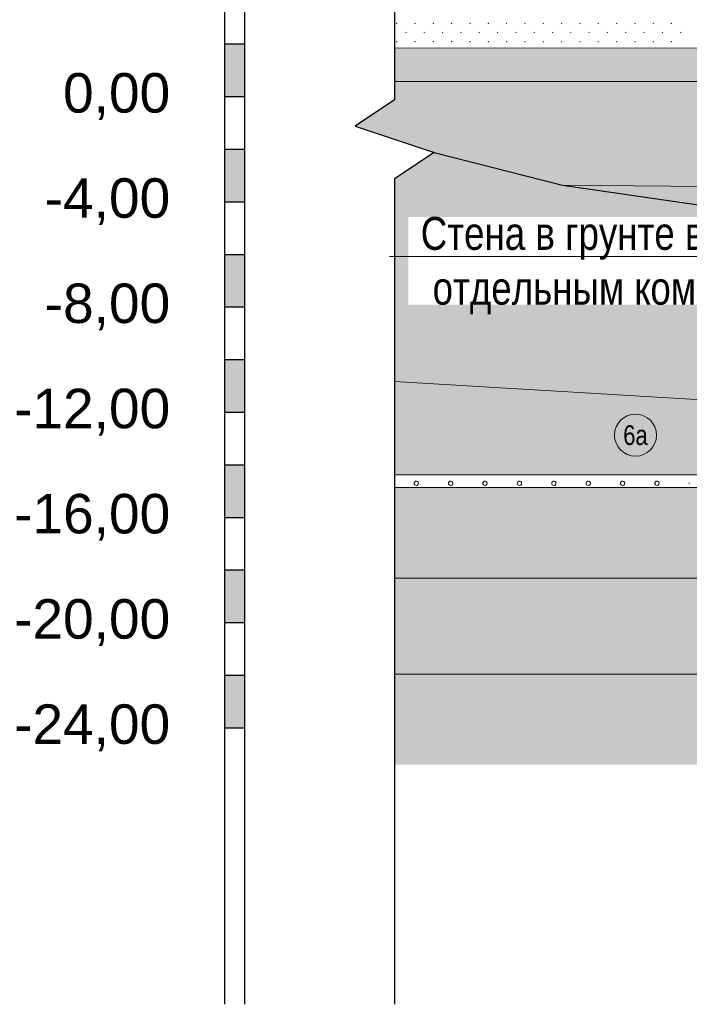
# Model space of a CAD drawing. Header units: millimetres. Extents: x 615418 to 955542, y 450519 to 646666.
# Tile 5 of 84: x 617856 to 643331, y 570842 to 608277. Entities that reach past the tile are written whole.
import ezdxf
from ezdxf import colors
from ezdxf.entities.mleader import LeaderData, LeaderLine
from ezdxf.enums import TextEntityAlignment as Align
from ezdxf.math import Vec2, Vec3

# ---------------------------------------------------------------- set-up
doc = ezdxf.new("R2010")
doc.units = ezdxf.units.MM
for name, color, linetype in [('Bound', 7, 'Continuous'), ('Fill', 7, 'Continuous'), ('Геология', 7, 'Continuous')]:
    doc.layers.add(name, color=color, linetype=linetype)
for name, color, linetype, lineweight in [('ГТО Таблицы', 7, 'Continuous', 25), ('ГТО текст', 7, 'Continuous', 25), ('Отдел_Выноски(точка)', 7, 'Continuous', 15)]:
    doc.layers.add(name, color=color, linetype=linetype, lineweight=lineweight)
doc.styles.add('arial', font='arial.ttf')
doc.styles.get("Standard").update_dxf_attribs({"font": 'arial.ttf'})
pattern_1 = [(197.87055, (767405.044, 606052.442), (-2090.787921, -696.5901627), [8.1465, -22691.8873]), (197.87055, (767060.044, 605707.442), (-2090.787921, -696.5901627), [8.1465, -22691.8873]), (270, (767052.3, 605704.9), (696.9293, 4e-14), [8.146, -688.4443]), (270, (767397.3, 606049.9), (696.9293, 4e-14), [8.146, -688.4443]), (342.12945, (767397.394, 606041.792), (19514.0205961, -6269.3114633), [8.1465, -22691.8873]), (342.12945, (767052.394, 605696.792), (19514.0205961, -6269.3114633), [8.1465, -22691.8873]), (53.95936, (767405.044, 606039.24), (3484.646535, 4876.131138), [8.1465, -9468.1]), (53.95936, (767060.044, 605694.24), (3484.646535, 4876.131138), [8.1465, -9468.1]), (126.04064, (767064.874, 605700.84), (-2090.787921, 2786.36065), [8.146, -9468.1007]), (126.04064, (767409.874, 606045.84), (-2090.787921, 2786.36065), [8.146, -9468.1007])]
pattern_2 = [(90, (766712.94, 605367.84), (-375, 375), [16.5, -733.5]), (45, (766712.94, 605384.34), (-375, 375), [16.9706, -513.3595]), (0, (766724.94, 605396.34), (375, 375), [16.5, -733.5]), (315, (766741.44, 605396.34), (375, 375), [16.9706, -513.3595]), (90, (766753.44, 605367.84), (-375, 375), [16.5, -733.5]), (45, (766741.44, 605355.84), (-375, 375), [16.9706, -513.3595]), (0, (766724.94, 605355.84), (375, 375), [16.5, -733.5]), (315, (766712.94, 605367.84), (375, 375), [16.9706, -513.3595])]

# ---------------------------------------------------------------- blocks, each defined once
blk = doc.blocks.new('_None')
blk = doc.blocks.new('круг6_-32_')
at = {"true_color": 0xffffff}
h = blk.add_hatch(color=7, dxfattribs=at)
edge = h.paths.add_edge_path()
edge.add_arc((0, 0), 0.8, 0, 360)
at = {"color": 7, "lineweight": 0}
blk.add_circle((0, 0), 0.8, dxfattribs=at)
at = {"color": 7, "lineweight": 0, "width": 0.8}
blk.add_text('6а', height=0.75, dxfattribs=at).set_placement((0, 0), align=Align.MIDDLE_CENTER)

msp = doc.modelspace()

# ---------------------------------------------------------------- hatches: boundary and pattern name
at = {"layer": 'Fill'}
h = msp.add_hatch(color=256, dxfattribs=at)
h.dxf.hatch_style = 1
h.paths.add_polyline_path([(625654.7, 607355.8), (625654.7, 605355.8), (626404.7, 605355.8), (626404.7, 607355.8)])
h = msp.add_hatch(dxfattribs=at)
h.set_pattern_fill('GR28', color=256, scale=1500, pattern_type=2)
h.set_pattern_definition(pattern_2)
h.paths.add_polyline_path([(716530.4, 606205.5), (715585.6, 606328.2), (714646.2, 606439.5), (713706.9, 606540.1), (712767.5, 606630.1), (711828.1, 606709.4), (710888.7, 606778), (709949.4, 606836), (709010, 606883.3), (708070.6, 606915.8), (707131.2, 606915.8), (706191.9, 606915.8), (705252.5, 606915.8), (704313.1, 606915.8), (703373.7, 606915.8), (702434.4, 606915.8), (688535.1, 606965.6), (648050.1, 607191.7), (632118.4, 607202.6), (632118.4, 605925.1), (648050.1, 605925.1), (688535.1, 605615.9), (691114.5, 605615.8), (693894.5, 605615.8), (696674.4, 605615.8), (699454.4, 605615.8), (702434.4, 605615.8), (703373.7, 605615.8), (704313.1, 605615.8), (705252.5, 605615.8), (706191.9, 605615.8), (707131.2, 605615.8), (708070.6, 605615.8), (709010, 605615.8), (709949.4, 605632), (720457.6, 605664.7)])
at = {"layer": 'Fill', "lineweight": 13}
h = msp.add_hatch(dxfattribs=at)
h.set_pattern_fill('GR30', color=256, scale=1500, pattern_type=2)
h.set_pattern_definition([(197.866148, (766950.019, 605597.732), (-1469.25, -489.3829239), [8.8168, -15942.6809]), (197.866148, (767197.519, 605845.232), (-1469.25, -489.3829239), [8.8168, -15942.6809]), (270, (767189.1, 605842.5), (489.75, 3e-14), [8.8168, -480.566]), (270, (766941.6, 605595), (489.75, 3e-14), [8.8168, -480.566]), (342.133852, (766941.694, 605586.242), (13713.0000001, -4404.4463148), [8.817, -15942.6807]), (342.133852, (767189.194, 605833.742), (13713.0000001, -4404.4463148), [8.817, -15942.6807]), (53.95219, (766949.944, 605583.392), (2448.75, 3425.680467), [8.817, -6649.238]), (53.95219, (767197.444, 605830.892), (2448.75, 3425.680467), [8.817, -6649.238]), (126.04781, (767202.694, 605838.092), (-1469.25, 1957.531695), [8.8168, -6649.2382]), (126.04781, (766955.194, 605590.592), (-1469.25, 1957.531695), [8.8168, -6649.2382])])
h.paths.add_polyline_path([(727995.8, 603714.5), (724561.7, 604680.4), (720457.6, 605664.7), (709949.4, 605632), (709010, 605615.8), (708070.6, 605615.8), (707131.2, 605615.8), (706191.9, 605615.8), (705252.5, 605615.8), (704313.1, 605615.8), (703373.7, 605615.8), (702434.4, 605615.8), (699454.4, 605615.8), (696674.4, 605615.8), (693894.5, 605615.8), (691114.5, 605615.8), (688535.1, 605615.9), (648050.1, 605925.1), (632118.4, 605925.1), (632118.4, 605231.5), (630618.4, 604231.5), (633617.3, 603231.8), (638506.2, 601983), (648050.1, 601895.8), (688535.1, 601615.9), (692099.6, 601615.8), (693894.5, 601615.8), (696674.4, 601615.8), (699454.4, 601615.8), (702434.4, 601615.8), (706946.3, 601589.7), (711458.2, 601512.5), (715970.1, 601387.6), (720482, 601220.5), (724993.9, 601018.3), (729505.8, 600790.1), (734017.7, 600545.8), (738529.6, 600295.9), (732612.7, 601996.1)])
at = {"layer": 'Fill'}
h = msp.add_hatch(color=256, dxfattribs=at)
h.dxf.hatch_style = 1
h.paths.add_polyline_path([(625654.7, 603355.8), (625654.7, 601355.8), (626404.7, 601355.8), (626404.7, 603355.8)])
at = {"layer": 'Fill', "lineweight": 13}
h = msp.add_hatch(dxfattribs=at)
h.set_pattern_fill('GR29', color=256, scale=1500, pattern_type=2)
h.set_pattern_definition(pattern_1)
h.paths.add_polyline_path([(946165.8, 599637.2), (950535.1, 599915.3), (954042.3, 600127.5), (954042.3, 602231.5), (955542.3, 603231.5), (954989.5, 603415.7), (954042.3, 603379.5), (951843.6, 603295.4), (943944.1, 603034.7), (933579.3, 602648.5), (923214.4, 602235), (912849.6, 601812.2), (902484.8, 601398.7), (892119.9, 601012.4), (890601, 600962.3), (886930.5, 600781.1), (884340, 600669.3), (881749.5, 600557.5), (879158.8, 600462.1), (876568.2, 600366.7), (873977.5, 600271.3), (871386.9, 600175.9), (868796.1, 600100.4), (866205.3, 600025), (863614.5, 599949.5), (861023.8, 599874), (858432.9, 599820.9), (855841.9, 599767.9), (853251, 599714.8), (850660.1, 599661.8), (847475.8, 599545.8), (840295.8, 599545.8), (837106.8, 599545.8), (834117.9, 599545.8), (831128.9, 599545.8), (828139.9, 599545.9), (825151, 599545.9), (822162, 599545.9), (819173, 599545.9), (817678.5, 599545.8), (816903.7, 599474.9), (816157.8, 599418.1), (815411.8, 599362), (814665.9, 599305.8), (813920, 599249.7), (813174, 599193.6), (812428, 599139.8), (811682, 599085.9), (810936, 599032.1), (810190.1, 598978.2), (809444, 598928), (808697.8, 598877.8), (807951.7, 598827.6), (807205.6, 598777.4), (806459.4, 598732.1), (805713.2, 598686.8), (804966.9, 598641.5), (804220.7, 598596.3), (803474.2, 598556.9), (802727.8, 598517.5), (801981.4, 598478.1), (801235, 598438.7), (800488.4, 598406.1), (799741.8, 598373.4), (798995.2, 598340.7), (798248.6, 598308), (797501.7, 598282.4), (796754.9, 598256.9), (796008.1, 598231.4), (795136.3, 598205.1), (795071.3, 598205.7), (793411.4, 598203.9), (791761.5, 598198.1), (790111.6, 598188.7), (788461.7, 598176.1), (786811.8, 598160.8), (785161.9, 598143.7), (783512.1, 598125.2), (781862.2, 598106.4), (780212.3, 598088), (778562.4, 598070.8), (776912.5, 598055.6), (775262.6, 598043), (773612.7, 598033.6), (771962.8, 598027.8), (770212.9, 598025.8), (765601, 598053), (761089.1, 598133.5), (756577.2, 598263.6), (752065.3, 598437.8), (747553.4, 598648.3), (743041.5, 598886.1), (738529.6, 599140.7), (734017.7, 599401), (729505.8, 599655.6), (724993.9, 599893.3), (720482, 600103.9), (715970.1, 600278.1), (711458.2, 600408.2), (706946.3, 600488.6), (702434.4, 600515.8), (688535.1, 600172.8), (657179.2, 600049), (648050.1, 600607.1), (638506.2, 601983), (633618.5, 603231.5), (632118.4, 602231.5), (632118.4, 594516.2), (648050.1, 593573.8), (688535.1, 593577.4), (705044.4, 593577.3), (721336.5, 593180.5), (737628.6, 592783.6), (755362.9, 594099.9), (766712.9, 594451.3), (770212.9, 594545.8), (795161.3, 594606.1), (798250.3, 594601.9), (801239.2, 594590.3), (804228.2, 594571.5), (807217.2, 594546.3), (810206.1, 594515.8), (813195.1, 594481.5), (816184.1, 594444.7), (819173, 594407), (822162, 594370.2), (825151, 594335.8), (828139.9, 594305.4), (831128.9, 594280.2), (834117.9, 594261.4), (837106.8, 594249.8), (840295.8, 594245.8), (847475.8, 594245.7), (885266.5, 593669.6)])
at = {"layer": 'Fill'}
h = msp.add_hatch(dxfattribs=at)
h.set_pattern_fill('GR39', color=256, scale=1500, style=0, pattern_type=2)
h.set_pattern_definition([(0, (767140.44, 605463.8), (0, 868.83), [0, -843]), (0, (767681.94, 606009.8), (0, 868.83), [0, -843]), (0, (766838.94, 606009.8), (0, 868.83), [0, -843]), (46.589094, (767045.944, 606216.842), (32034, 33884.37), [159.48, -47680.692]), (45.009384, (767552.944, 605880.842), (843, 868.83), [168.765, -40372.0644]), (44.01591, (767209.444, 605534.342), (843, 868.83), [182.1, -18573.4564]), (45.009384, (767381.944, 605709.842), (843, 868.83), [177.105, -40363.7244]), (46.627721, (766880.944, 606048.842), (30348, 32146.71), [189.63, -45229.577])])
h.paths.add_polyline_path([(681246.8, 601666.3), (648050.1, 601895.8), (638506.2, 601983), (648050.1, 600607.1), (657179.2, 600049), (672895.5, 600474.5)])
h = msp.add_hatch(color=256, dxfattribs=at)
h.dxf.hatch_style = 1
h.paths.add_polyline_path([(625654.7, 599355.8), (625654.7, 597355.8), (626404.7, 597355.8), (626404.7, 599355.8)])
h = msp.add_hatch(color=256, dxfattribs=at)
h.dxf.hatch_style = 1
h.paths.add_polyline_path([(625654.7, 595355.8), (625654.7, 593355.8), (626404.7, 593355.8), (626404.7, 595355.8)])
at = {"layer": 'Fill', "lineweight": 13}
h = msp.add_hatch(dxfattribs=at)
h.set_pattern_fill('GR28', color=256, scale=1500, pattern_type=2)
h.set_pattern_definition(pattern_2)
h.paths.add_polyline_path([(737628.6, 592783.6), (721336.5, 593180.5), (705044.4, 593577.3), (688535.1, 593577.4), (648050.1, 593573.8), (632118.4, 594516.2), (632118.4, 590968.4), (648050.1, 590968.4), (688535.1, 590951.6), (705044.4, 590933.5), (721294.7, 591519.6)])
at = {"layer": 'Fill'}
h = msp.add_hatch(color=256, dxfattribs=at)
h.dxf.hatch_style = 1
h.paths.add_polyline_path([(625654.7, 591355.8), (625654.7, 589355.8), (626404.7, 589355.8), (626404.7, 591355.8)])
at = {"layer": 'Fill', "lineweight": 13}
h = msp.add_hatch(dxfattribs=at)
h.set_pattern_fill('GR07', color=256, scale=2000, pattern_type=2)
h.set_pattern_definition([(0, (766695, 605355.8), (0, 1400), [3266, 0]), (0, (766695, 605821.8), (0, 1400), [3266, 0]), (0, (766695, 606289.8), (0, 1400), [3266, 0])])
h.paths.add_polyline_path([(881182.4, 586834.2), (877670.5, 587414.2), (875942.2, 587727.7), (874019, 588355), (872840.4, 588762.3), (847475.8, 588845.8), (845394.4, 588843.3), (840295.8, 588845.8), (795161.3, 588784.7), (770212.9, 588750.7), (766712.9, 588746.6), (755362.9, 588437), (726826.2, 589610.3), (705044.4, 590353.6), (688535.1, 590375.4), (648050.1, 590494.4), (632118.4, 590494.4), (632118.4, 587038.5), (648050.1, 587038.5), (688535.1, 586944.3), (705044.4, 586944.2), (755362.9, 585213.2), (766712.9, 585219.8), (770212.9, 585235.6), (795161.3, 585803.9), (840295.8, 586545), (847475.8, 586554.3), (884424.8, 586602)])
h = msp.add_hatch(dxfattribs=at)
h.set_pattern_fill('GR38', color=256, scale=1500, pattern_type=2)
h.set_pattern_definition([(45, (766713, 607455.8), (0, 3150), [1484.925, -2969.85]), (45, (768813, 605355.8), (0, 3150), [1484.925, -2969.85]), (45, (766713, 605355.8), (0, 3150), [2121.3, -2333.473]), (45, (768213, 606855.8), (0, 3150), [2333.4, -2121.373]), (45, (767763, 605355.8), (0, 3150), [2969.85, -1484.923]), (45, (766713, 606405.8), (0, 3150), [2969.85, -1484.923])])
h.paths.add_polyline_path([(954042.3, 587676.9), (950535.1, 587677.8), (887299.3, 587687.2), (875942.2, 587727.7), (877670.5, 587414.2), (881182.4, 586834.2), (884424.8, 586602), (950535.1, 586078.2), (954042.3, 586028.3)])
h.paths.add_polyline_path([(705044.4, 586944.2), (688535.1, 586944.3), (648050.1, 587038.5), (632118.4, 587038.5), (632118.4, 583392.7), (648050.1, 583392.7), (688535.1, 583082.4), (705044.4, 583082.3), (755362.9, 583329.5), (766712.9, 583133.1), (770212.9, 583130.7), (795161.3, 583525), (840295.8, 583746.7), (847475.8, 583745.8), (950535.1, 583871.1), (954042.3, 583878.8), (954042.3, 586028.3), (950535.1, 586078.2), (884424.8, 586602), (847475.8, 586554.3), (840295.8, 586545), (795161.3, 585803.9), (770212.9, 585235.6), (766712.9, 585219.8), (755362.9, 585213.2)])
at = {"layer": 'Fill'}
h = msp.add_hatch(color=256, dxfattribs=at)
h.dxf.hatch_style = 1
h.paths.add_polyline_path([(625654.7, 587355.8), (625654.7, 585355.8), (626404.7, 585355.8), (626404.7, 587355.8)])
at = {"layer": 'Fill', "lineweight": 13}
h = msp.add_hatch(dxfattribs=at)
h.set_pattern_fill('GR29', color=256, scale=1500, pattern_type=2)
h.set_pattern_definition(pattern_1)
h.paths.add_polyline_path([(759209.5, 580399.1), (760209.5, 579958.3), (954042.3, 579958.3), (954042.3, 583878.8), (950535.1, 583871.1), (847475.8, 583745.8), (840295.8, 583746.7), (795161.3, 583525), (770212.9, 583130.7), (766712.9, 583133.1), (755362.9, 583329.5), (705044.4, 583082.3), (688535.1, 583082.4), (648050.1, 583392.7), (632118.4, 583392.7), (632118.4, 579958.3), (757209.5, 579958.3), (758209.5, 579976.3)])
at = {"layer": 'Fill'}
h = msp.add_hatch(color=256, dxfattribs=at)
h.dxf.hatch_style = 1
h.paths.add_polyline_path([(625654.7, 583355.8), (625654.7, 581355.8), (626404.7, 581355.8), (626404.7, 583355.8)])

# ---------------------------------------------------------------- linework, layer by layer
msp.add_lwpolyline([(632118.4, 635205.8), (632118.4, 605231.5), (630618.4, 604231.5), (633618.4, 603231.5), (632118.4, 602231.5), (632118.4, 570842.4)])
msp.add_lwpolyline([(632118.4, 635205.8), (632118.4, 605231.5), (630618.4, 604231.5), (633618.4, 603231.5), (632118.4, 602231.5), (632118.4, 570842.4)])
at = {"lineweight": 13}
for points in [[(632118.4, 594516.2), (648050.1, 593573.8), (688535.1, 593577.4), (705044.4, 593577.3), (721336.5, 593180.5), (737628.6, 592783.6)], [(632118.4, 590968.4), (648050.1, 590968.4), (688535.1, 590951.6), (705044.4, 590933.5), (721294.7, 591519.6), (737628.6, 592783.6), (755362.9, 594099.9)], [(872840.4, 588762.3), (847475.8, 588845.8), (845394.4, 588843.3), (840295.8, 588845.8), (795161.3, 588784.7), (770212.9, 588750.7), (766712.9, 588746.6), (755362.9, 588437), (726826.2, 589610.3), (705044.4, 590353.6), (688535.1, 590375.4), (648050.1, 590494.4), (632118.4, 590494.4)]]:
    msp.add_lwpolyline(points, dxfattribs=at)
at = {"layer": 'Bound', "lineweight": 13}
for points in [[(702434.4, 606915.8), (688535.1, 606965.6), (648050.1, 607191.7), (632118.4, 607202.6)], [(638506.2, 601983), (648050.1, 601895.8), (688535.1, 601615.9), (692099.6, 601615.8), (693894.5, 601615.8)], [(884424.8, 586602), (847475.8, 586554.3), (840295.8, 586545), (795161.3, 585803.9), (770212.9, 585235.6), (766712.9, 585219.8), (755362.9, 585213.2), (705044.4, 586944.2), (688535.1, 586944.3), (648050.1, 587038.5), (632118.4, 587038.5)], [(954042.3, 583878.8), (950535.1, 583871.1), (847475.8, 583745.8), (840295.8, 583746.7), (795161.3, 583525), (770212.9, 583130.7), (766712.9, 583133.1), (755362.9, 583329.5), (705044.4, 583082.3), (688535.1, 583082.4), (648050.1, 583392.7), (632118.4, 583392.7)]]:
    msp.add_lwpolyline(points, dxfattribs=at)
at = {"layer": 'Bound', "color": 7, "linetype": 'Continuous', "lineweight": 0}
msp.add_lwpolyline([(720457.6, 605664.7), (709949.4, 605632), (709010, 605615.8), (708070.6, 605615.8), (707131.2, 605615.8), (706191.9, 605615.8), (705252.5, 605615.8), (704313.1, 605615.8), (703373.7, 605615.8), (702434.4, 605615.8), (699454.4, 605615.8), (696674.4, 605615.8), (693894.5, 605615.8), (691114.5, 605615.8), (688535.1, 605615.9), (648050.1, 605925.1), (632118.4, 605925.1)], dxfattribs=at)
at = {"layer": 'Bound'}
msp.add_lwpolyline([(633618.4, 603231.5), (638506.2, 601983), (648050.1, 600607.1), (657179.2, 600049), (672895.5, 600474.5), (681246.8, 601666.3)], dxfattribs=at)
at = {"layer": 'Fill', "linetype": 'Continuous', "lineweight": 13}
for p, q in [((632200.8, 608142.2), (632193, 608139.7)), ((632193, 608139.7), (632193, 608131.5)), ((632193.1, 608131.6), (632200.9, 608129.1)), ((632205.6, 608135.6), (632200.8, 608142.2)), ((632200.8, 608129), (632205.6, 608135.6)), ((632897.7, 608142.2), (632889.9, 608139.7)), ((632890, 608139.7), (632890, 608131.5)), ((632890, 608131.6), (632897.8, 608129.1)), ((632902.5, 608135.6), (632897.7, 608142.2)), ((632897.7, 608129), (632902.5, 608135.6)), ((633594.6, 608142.2), (633586.9, 608139.7)), ((633586.9, 608139.7), (633586.9, 608131.5)), ((633587, 608131.6), (633594.7, 608129.1)), ((633594.6, 608129), (633599.4, 608135.6)), ((633599.4, 608135.6), (633594.7, 608142.2)), ((634291.5, 608142.2), (634283.8, 608139.7)), ((634283.8, 608139.7), (634283.8, 608131.5)), ((634283.9, 608131.6), (634291.6, 608129.1)), ((634291.5, 608129), (634296.3, 608135.6)), ((634296.4, 608135.6), (634291.6, 608142.2)), ((634988.5, 608142.2), (634980.7, 608139.7)), ((634980.8, 608139.7), (634980.8, 608131.5)), ((634980.8, 608131.6), (634988.6, 608129.1)), ((634993.3, 608135.6), (634988.5, 608142.2)), ((634988.5, 608129), (634993.3, 608135.6)), ((635685.4, 608142.2), (635677.7, 608139.7)), ((635677.7, 608139.7), (635677.7, 608131.5)), ((635677.8, 608131.6), (635685.5, 608129.1)), ((635690.2, 608135.6), (635685.4, 608142.2)), ((635685.4, 608129), (635690.2, 608135.6)), ((636382.3, 608142.2), (636374.6, 608139.7)), ((636374.6, 608139.7), (636374.6, 608131.5)), ((636374.7, 608131.6), (636382.4, 608129.1)), ((636382.3, 608129), (636387.1, 608135.6)), ((636387.2, 608135.6), (636382.4, 608142.2)), ((637079.3, 608142.2), (637071.5, 608139.7)), ((637071.6, 608139.7), (637071.6, 608131.5)), ((637071.6, 608131.6), (637079.4, 608129.1)), ((637084.1, 608135.6), (637079.3, 608142.2)), ((637079.3, 608129), (637084.1, 608135.6)), ((637776.2, 608142.2), (637768.4, 608139.7)), ((637768.5, 608139.7), (637768.5, 608131.5)), ((637768.5, 608131.6), (637776.3, 608129.1)), ((637781, 608135.6), (637776.2, 608142.2)), ((637776.2, 608129), (637781, 608135.6)), ((638473.1, 608142.2), (638465.4, 608139.7)), ((638465.4, 608139.7), (638465.4, 608131.5)), ((638465.5, 608131.6), (638473.2, 608129.1)), ((638473.1, 608129), (638477.9, 608135.6)), ((638478, 608135.6), (638473.2, 608142.2)), ((639170.1, 608142.2), (639162.3, 608139.7)), ((639162.3, 608139.7), (639162.3, 608131.5)), ((639162.4, 608131.6), (639170.2, 608129.1)), ((639174.9, 608135.6), (639170.1, 608142.2)), ((639170.1, 608129), (639174.8, 608135.6)), ((639867, 608142.2), (639859.2, 608139.7)), ((639859.3, 608139.7), (639859.3, 608131.5)), ((639859.3, 608131.6), (639867.1, 608129.1)), ((639871.8, 608135.6), (639867, 608142.2)), ((639867, 608129), (639871.8, 608135.6)), ((640563.9, 608142.2), (640556.2, 608139.7)), ((640556.2, 608139.7), (640556.2, 608131.5)), ((640556.3, 608131.6), (640564, 608129.1)), ((640568.7, 608135.6), (640563.9, 608142.2)), ((640563.9, 608129), (640568.7, 608135.6)), ((641260.8, 608142.2), (641253.1, 608139.7)), ((641253.1, 608139.7), (641253.1, 608131.5)), ((641253.2, 608131.6), (641260.9, 608129.1)), ((641260.8, 608129), (641265.6, 608135.6)), ((641265.7, 608135.6), (641260.9, 608142.2)), ((641957.8, 608142.2), (641950, 608139.7)), ((641950.1, 608139.7), (641950.1, 608131.5)), ((641950.1, 608131.6), (641957.9, 608129.1)), ((641962.6, 608135.6), (641957.8, 608142.2)), ((641957.8, 608129), (641962.6, 608135.6)), ((642654.7, 608142.2), (642646.9, 608139.7)), ((642647, 608139.7), (642647, 608131.5)), ((642647, 608131.6), (642654.8, 608129.1)), ((642659.5, 608135.6), (642654.7, 608142.2)), ((642654.7, 608129), (642659.5, 608135.6)), ((632552.7, 607797.2), (632544.9, 607794.7)), ((632545, 607794.7), (632545, 607786.5)), ((632545, 607786.6), (632552.8, 607784.1)), ((632557.5, 607790.6), (632552.7, 607797.2)), ((632552.7, 607784), (632557.5, 607790.6)), ((633249.6, 607797.2), (633241.9, 607794.7)), ((633241.9, 607794.7), (633241.9, 607786.5)), ((633242, 607786.6), (633249.7, 607784.1)), ((633249.6, 607784), (633254.4, 607790.6)), ((633254.4, 607790.6), (633249.7, 607797.2)), ((633946.5, 607797.2), (633938.8, 607794.7)), ((633938.8, 607794.7), (633938.8, 607786.5)), ((633938.9, 607786.6), (633946.6, 607784.1)), ((633946.5, 607784), (633951.3, 607790.6)), ((633951.4, 607790.6), (633946.6, 607797.2)), ((634643.5, 607797.2), (634635.7, 607794.7)), ((634635.8, 607794.7), (634635.8, 607786.5)), ((634635.8, 607786.6), (634643.6, 607784.1)), ((634648.3, 607790.6), (634643.5, 607797.2)), ((634643.5, 607784), (634648.3, 607790.6)), ((635340.4, 607797.2), (635332.7, 607794.7)), ((635332.7, 607794.7), (635332.7, 607786.5)), ((635332.8, 607786.6), (635340.5, 607784.1)), ((635345.2, 607790.6), (635340.4, 607797.2)), ((635340.4, 607784), (635345.2, 607790.6)), ((636037.3, 607797.2), (636029.6, 607794.7)), ((636029.6, 607794.7), (636029.6, 607786.5)), ((636029.7, 607786.6), (636037.4, 607784.1)), ((636037.3, 607784), (636042.1, 607790.6)), ((636042.2, 607790.6), (636037.4, 607797.2)), ((636734.3, 607797.2), (636726.5, 607794.7)), ((636726.6, 607794.7), (636726.6, 607786.5)), ((636726.6, 607786.6), (636734.4, 607784.1)), ((636739.1, 607790.6), (636734.3, 607797.2)), ((636734.3, 607784), (636739.1, 607790.6)), ((637431.2, 607797.2), (637423.4, 607794.7)), ((637423.5, 607794.7), (637423.5, 607786.5)), ((637423.5, 607786.6), (637431.3, 607784.1)), ((637436, 607790.6), (637431.2, 607797.2)), ((637431.2, 607784), (637436, 607790.6)), ((638128.1, 607797.2), (638120.4, 607794.7)), ((638120.4, 607794.7), (638120.4, 607786.5)), ((638120.5, 607786.6), (638128.2, 607784.1)), ((638128.1, 607784), (638132.9, 607790.6)), ((638133, 607790.6), (638128.2, 607797.2)), ((638825.1, 607797.2), (638817.3, 607794.7)), ((638817.3, 607794.7), (638817.3, 607786.5)), ((638817.4, 607786.6), (638825.2, 607784.1)), ((638829.9, 607790.6), (638825.1, 607797.2)), ((638825.1, 607784), (638829.8, 607790.6)), ((639522, 607797.2), (639514.2, 607794.7)), ((639514.3, 607794.7), (639514.3, 607786.5)), ((639514.3, 607786.6), (639522.1, 607784.1)), ((639526.8, 607790.6), (639522, 607797.2)), ((639522, 607784), (639526.8, 607790.6)), ((640218.9, 607797.2), (640211.2, 607794.7)), ((640211.2, 607794.7), (640211.2, 607786.5)), ((640211.3, 607786.6), (640219, 607784.1)), ((640223.7, 607790.6), (640218.9, 607797.2)), ((640218.9, 607784), (640223.7, 607790.6)), ((640915.8, 607797.2), (640908.1, 607794.7)), ((640908.1, 607794.7), (640908.1, 607786.5)), ((640908.2, 607786.6), (640915.9, 607784.1)), ((640915.8, 607784), (640920.6, 607790.6)), ((640920.7, 607790.6), (640915.9, 607797.2)), ((641612.8, 607797.2), (641605, 607794.7)), ((641605.1, 607794.7), (641605.1, 607786.5)), ((641605.1, 607786.6), (641612.9, 607784.1)), ((641617.6, 607790.6), (641612.8, 607797.2)), ((641612.8, 607784), (641617.6, 607790.6)), ((642309.7, 607797.2), (642301.9, 607794.7)), ((642302, 607794.7), (642302, 607786.5)), ((642302, 607786.6), (642309.8, 607784.1)), ((642314.5, 607790.6), (642309.7, 607797.2)), ((642309.7, 607784), (642314.5, 607790.6)), ((643006.6, 607797.2), (642998.9, 607794.7)), ((642998.9, 607794.7), (642998.9, 607786.5)), ((642999, 607786.6), (643006.7, 607784.1)), ((643006.6, 607784), (643011.4, 607790.6)), ((643011.5, 607790.6), (643006.7, 607797.2)), ((632200.8, 607445.6), (632193, 607443.1)), ((632193, 607443.1), (632193, 607435)), ((632193.1, 607435), (632200.9, 607432.5)), ((632205.6, 607439), (632200.8, 607445.6)), ((632200.8, 607432.4), (632205.6, 607439)), ((632897.7, 607445.6), (632889.9, 607443.1)), ((632890, 607443.1), (632890, 607435)), ((632890, 607435), (632897.8, 607432.5)), ((632902.5, 607439), (632897.7, 607445.6)), ((632897.7, 607432.4), (632902.5, 607439)), ((633594.6, 607445.6), (633586.9, 607443.1)), ((633586.9, 607443.1), (633586.9, 607435)), ((633587, 607435), (633594.7, 607432.5)), ((633594.6, 607432.4), (633599.4, 607439)), ((633599.4, 607439), (633594.7, 607445.6)), ((634291.5, 607445.6), (634283.8, 607443.1)), ((634283.8, 607443.1), (634283.8, 607435)), ((634283.9, 607435), (634291.6, 607432.5)), ((634291.5, 607432.4), (634296.3, 607439)), ((634296.4, 607439), (634291.6, 607445.6)), ((634988.5, 607445.6), (634980.7, 607443.1)), ((634980.8, 607443.1), (634980.8, 607435)), ((634980.8, 607435), (634988.6, 607432.5)), ((634993.3, 607439), (634988.5, 607445.6)), ((634988.5, 607432.4), (634993.3, 607439)), ((635685.4, 607445.6), (635677.7, 607443.1)), ((635677.7, 607443.1), (635677.7, 607435)), ((635677.8, 607435), (635685.5, 607432.5)), ((635690.2, 607439), (635685.4, 607445.6)), ((635685.4, 607432.4), (635690.2, 607439)), ((636382.3, 607445.6), (636374.6, 607443.1)), ((636374.6, 607443.1), (636374.6, 607435)), ((636374.7, 607435), (636382.4, 607432.5)), ((636382.3, 607432.4), (636387.1, 607439)), ((636387.2, 607439), (636382.4, 607445.6)), ((637079.3, 607445.6), (637071.5, 607443.1)), ((637071.6, 607443.1), (637071.6, 607435)), ((637071.6, 607435), (637079.4, 607432.5)), ((637084.1, 607439), (637079.3, 607445.6)), ((637079.3, 607432.4), (637084.1, 607439)), ((637776.2, 607445.6), (637768.4, 607443.1)), ((637768.5, 607443.1), (637768.5, 607435)), ((637768.5, 607435), (637776.3, 607432.5)), ((637781, 607439), (637776.2, 607445.6)), ((637776.2, 607432.4), (637781, 607439)), ((638473.1, 607445.6), (638465.4, 607443.1)), ((638465.4, 607443.1), (638465.4, 607435)), ((638465.5, 607435), (638473.2, 607432.5)), ((638473.1, 607432.4), (638477.9, 607439)), ((638478, 607439), (638473.2, 607445.6)), ((639170.1, 607445.6), (639162.3, 607443.1)), ((639162.3, 607443.1), (639162.3, 607435)), ((639162.4, 607435), (639170.2, 607432.5)), ((639174.9, 607439), (639170.1, 607445.6)), ((639170.1, 607432.4), (639174.8, 607439)), ((639867, 607445.6), (639859.2, 607443.1)), ((639859.3, 607443.1), (639859.3, 607435)), ((639859.3, 607435), (639867.1, 607432.5)), ((639871.8, 607439), (639867, 607445.6)), ((639867, 607432.4), (639871.8, 607439)), ((640563.9, 607445.6), (640556.2, 607443.1)), ((640556.2, 607443.1), (640556.2, 607435)), ((640556.3, 607435), (640564, 607432.5)), ((640568.7, 607439), (640563.9, 607445.6)), ((640563.9, 607432.4), (640568.7, 607439)), ((641260.8, 607445.6), (641253.1, 607443.1)), ((641253.1, 607443.1), (641253.1, 607435)), ((641253.2, 607435), (641260.9, 607432.5)), ((641260.8, 607432.4), (641265.6, 607439)), ((641265.7, 607439), (641260.9, 607445.6)), ((641957.8, 607445.6), (641950, 607443.1)), ((641950.1, 607443.1), (641950.1, 607435)), ((641950.1, 607435), (641957.9, 607432.5)), ((641962.6, 607439), (641957.8, 607445.6)), ((641957.8, 607432.4), (641962.6, 607439)), ((642654.7, 607445.6), (642646.9, 607443.1)), ((642647, 607443.1), (642647, 607435)), ((642647, 607435), (642654.8, 607432.5)), ((642659.5, 607439), (642654.7, 607445.6)), ((642654.7, 607432.4), (642659.5, 607439)), ((632915.3, 590728.8), (632883.2, 590706.5)), ((632954.1, 590733.4), (632915.3, 590728.7)), ((632990.6, 590719.6), (632954.1, 590733.5)), ((633016.5, 590690.4), (632990.7, 590719.7)), ((634223.6, 590728.8), (634191.5, 590706.5)), ((634262.4, 590733.4), (634223.6, 590728.7)), ((634298.9, 590719.6), (634262.4, 590733.5)), ((634324.8, 590690.4), (634299, 590719.7)), ((635531.9, 590728.8), (635499.8, 590706.5)), ((635570.7, 590733.4), (635531.9, 590728.7)), ((635607.2, 590719.6), (635570.7, 590733.5)), ((635633.1, 590690.4), (635607.3, 590719.7)), ((636840.2, 590728.8), (636808.1, 590706.5)), ((636879, 590733.4), (636840.2, 590728.7)), ((636915.5, 590719.6), (636879, 590733.5)), ((636941.4, 590690.4), (636915.6, 590719.7)), ((638148.5, 590728.8), (638116.4, 590706.5)), ((638187.3, 590733.4), (638148.5, 590728.7)), ((638223.9, 590719.6), (638187.3, 590733.5)), ((638249.8, 590690.4), (638223.9, 590719.7)), ((639456.8, 590728.8), (639424.7, 590706.5)), ((639495.6, 590733.4), (639456.8, 590728.7)), ((639532.2, 590719.6), (639495.6, 590733.5)), ((639558.1, 590690.4), (639532.2, 590719.7)), ((640765.1, 590728.8), (640733, 590706.5)), ((640803.9, 590733.4), (640765.1, 590728.7)), ((640840.5, 590719.6), (640803.9, 590733.5)), ((640866.4, 590690.4), (640840.5, 590719.7)), ((642073.4, 590728.8), (642041.3, 590706.5)), ((642112.2, 590733.4), (642073.4, 590728.7)), ((642148.8, 590719.6), (642112.2, 590733.5)), ((642174.7, 590690.4), (642148.8, 590719.7)), ((632883.1, 590706.5), (632865, 590671.9)), ((632865, 590671.9), (632865, 590632.9)), ((632865, 590632.8), (632883.1, 590598.2)), ((632883.1, 590598.3), (632915.3, 590576)), ((632915.3, 590576), (632954.1, 590571.3)), ((632954.1, 590571.4), (632990.6, 590585.2)), ((632990.6, 590585.2), (633016.5, 590614.5)), ((633016.5, 590614.4), (633025.8, 590652.4)), ((633026, 590652.4), (633016.8, 590690.4)), ((634191.4, 590706.5), (634173.3, 590671.9)), ((634173.3, 590671.9), (634173.3, 590632.9)), ((634173.3, 590632.8), (634191.4, 590598.2)), ((634191.4, 590598.3), (634223.6, 590576)), ((634223.6, 590576), (634262.4, 590571.3)), ((634262.4, 590571.4), (634298.9, 590585.2)), ((634298.9, 590585.2), (634324.8, 590614.5)), ((634324.8, 590614.4), (634334.1, 590652.4)), ((634334.3, 590652.4), (634325.1, 590690.4)), ((635499.7, 590706.5), (635481.6, 590671.9)), ((635481.6, 590671.9), (635481.6, 590632.9)), ((635481.6, 590632.8), (635499.7, 590598.2)), ((635499.7, 590598.3), (635531.9, 590576)), ((635531.9, 590576), (635570.7, 590571.3)), ((635570.7, 590571.4), (635607.2, 590585.2)), ((635607.2, 590585.2), (635633.1, 590614.5)), ((635633.1, 590614.4), (635642.4, 590652.4)), ((635642.6, 590652.4), (635633.4, 590690.4)), ((636808, 590706.5), (636789.9, 590671.9)), ((636789.9, 590671.9), (636789.9, 590632.9)), ((636789.9, 590632.8), (636808, 590598.2)), ((636808, 590598.3), (636840.2, 590576)), ((636840.2, 590576), (636879, 590571.3)), ((636879, 590571.4), (636915.5, 590585.2)), ((636915.5, 590585.2), (636941.4, 590614.5)), ((636941.4, 590614.4), (636950.7, 590652.4)), ((636950.9, 590652.4), (636941.7, 590690.4)), ((638116.3, 590706.5), (638098.2, 590671.9)), ((638098.2, 590671.9), (638098.2, 590632.9)), ((638098.2, 590632.8), (638116.3, 590598.2)), ((638116.3, 590598.3), (638148.5, 590576)), ((638148.5, 590576), (638187.3, 590571.3)), ((638187.3, 590571.4), (638223.8, 590585.2)), ((638223.9, 590585.2), (638249.7, 590614.5)), ((638249.8, 590614.4), (638259, 590652.4)), ((638259.2, 590652.4), (638250, 590690.4)), ((639424.7, 590706.5), (639406.5, 590671.9)), ((639406.5, 590671.9), (639406.5, 590632.9)), ((639406.5, 590632.8), (639424.6, 590598.2)), ((639424.7, 590598.3), (639456.8, 590576)), ((639456.8, 590576), (639495.6, 590571.3)), ((639495.6, 590571.4), (639532.1, 590585.2)), ((639532.2, 590585.2), (639558, 590614.5)), ((639558.1, 590614.4), (639567.3, 590652.4)), ((639567.5, 590652.4), (639558.3, 590690.4)), ((640733, 590706.5), (640714.8, 590671.9)), ((640714.8, 590671.9), (640714.8, 590632.9)), ((640714.8, 590632.8), (640732.9, 590598.2)), ((640733, 590598.3), (640765.1, 590576)), ((640765.1, 590576), (640803.9, 590571.3)), ((640803.9, 590571.4), (640840.4, 590585.2)), ((640840.5, 590585.2), (640866.3, 590614.5)), ((640866.4, 590614.4), (640875.6, 590652.4)), ((640875.8, 590652.4), (640866.6, 590690.4)), ((642041.3, 590706.5), (642023.1, 590671.9)), ((642023.1, 590671.9), (642023.1, 590632.9)), ((642023.1, 590632.8), (642041.2, 590598.2)), ((642041.3, 590598.3), (642073.4, 590576)), ((642073.4, 590576), (642112.2, 590571.3)), ((642112.2, 590571.4), (642148.7, 590585.2)), ((642148.8, 590585.2), (642174.6, 590614.5)), ((642174.7, 590614.4), (642183.9, 590652.4)), ((642184.1, 590652.4), (642174.9, 590690.4)), ((643331.4, 590671.9), (643331.4, 590632.9))]:
    msp.add_line(p, q, dxfattribs=at)
at = {"layer": 'Геология'}
for p, q in [((625654.7, 607355.8), (626404.7, 607355.8)), ((625654.7, 605355.8), (626404.7, 605355.8)), ((625654.7, 603355.8), (626404.7, 603355.8)), ((625654.7, 601355.8), (626404.7, 601355.8)), ((625654.7, 599355.8), (626404.7, 599355.8)), ((625654.7, 597355.8), (626404.7, 597355.8)), ((625654.7, 595355.8), (626404.7, 595355.8)), ((625654.7, 593355.8), (626404.7, 593355.8)), ((625654.7, 591355.8), (626404.7, 591355.8)), ((625654.7, 589355.8), (626404.7, 589355.8)), ((625654.7, 587355.8), (626404.7, 587355.8)), ((625654.7, 585355.8), (626404.7, 585355.8)), ((625654.7, 583355.8), (626404.7, 583355.8)), ((625654.7, 581355.8), (626404.7, 581355.8))]:
    msp.add_line(p, q, dxfattribs=at)
at = {"layer": 'ГТО Таблицы'}
for points in [[(625654.7, 570842.4), (625654.7, 629355.8)], [(626404.7, 629355.8), (626404.7, 570842.4)]]:
    msp.add_lwpolyline(points, dxfattribs=at)

# ---------------------------------------------------------------- block references
at = {"layer": 'Fill', "xscale": 1000, "yscale": 1000, "zscale": 1000}
msp.add_blockref('круг6_-32_', (641282.8, 592482.5), dxfattribs=at)

# ---------------------------------------------------------------- texts
at = {"layer": 'ГТО текст', "char_height": 1500, "attachment_point": 6, "style": 'arial'}
for s, insert in [('0,00', (623583.4, 605355.8)), ('-4,00', (623583.4, 601355.8)), ('-8,00', (623583.4, 597355.8)), ('-16,00', (623583.4, 589355.8)), ('-20,00', (623583.4, 585355.8)), ('-24,00', (623583.4, 581355.8))]:
    msp.add_mtext(s, dxfattribs=dict(at, insert=insert))
at = {"layer": 'ГТО текст', "insert": (623583.4, 593355.8), "char_height": 1500, "width": 5814.161, "attachment_point": 6, "style": 'arial'}
msp.add_mtext('-12,00', dxfattribs=at)

# ---------------------------------------------------------------- next in the draw order: leaders
at = {"layer": 'Отдел_Выноски(точка)'}
ml = msp.add_multileader_mtext('Standard', dxfattribs=at)
ml.set_content('{\\W0.8;Стена в грунте выдается отдельным комплектом}', color=256, style='arial')
ml.set_leader_properties(color=256, linetype='ByLayer', lineweight=-1)
ml.set_arrow_properties(name='NONE')
ml.build(insert=Vec2(0, 0))
ml.multileader.update_dxf_attribs({"text_left_attachment_type": 6, "text_right_attachment_type": 6, "arrow_head_size": 750})
ctx = ml.context
ctx.base_point, ctx.char_height, ctx.arrow_head_size, ctx.landing_gap_size, ctx.plane_origin = Vec3(633184.2, 599270), 1250, 750, 10, Vec3(659130.9, 557255.4)
ctx.left_attachment, ctx.right_attachment, ctx.text_align_type = 6, 6, 1
notes = []
notes.append((ctx, [(1, (1, 1, 0), (649627.9, 599270), (-1, 0), 323.4, [(0, [(651448.9, 594440.6)], 0, [])])]))
ctx.mtext.insert, ctx.mtext.width, ctx.mtext.alignment, ctx.mtext.flow_direction = Vec3(641244.4, 600776.6), 17198.475, 2, 5
ctx.mtext.has_bg_fill, ctx.mtext.bg_color, ctx.mtext.bg_scale_factor, ctx.mtext.bg_transparency, ctx.mtext.use_window_bg_color = 1, -1073741824, 1, 0, 1
for ctx, leaders in notes:
    for number, flags, end, landing, length, lines in leaders:
        leader = LeaderData()
        leader.index, (leader.has_last_leader_line, leader.has_dogleg_vector, leader.attachment_direction) = number, flags
        leader.last_leader_point, leader.dogleg_vector, leader.dogleg_length = Vec3(end), Vec3(landing), length
        for number, points, colour, breaks in lines:
            line = LeaderLine()
            line.index, line.vertices, line.color, line.breaks = number, Vec3.list(points), colors.encode_raw_color(colour), breaks
            leader.lines.append(line)
        ctx.leaders.append(leader)

doc.saveas('drawing.dxf')
